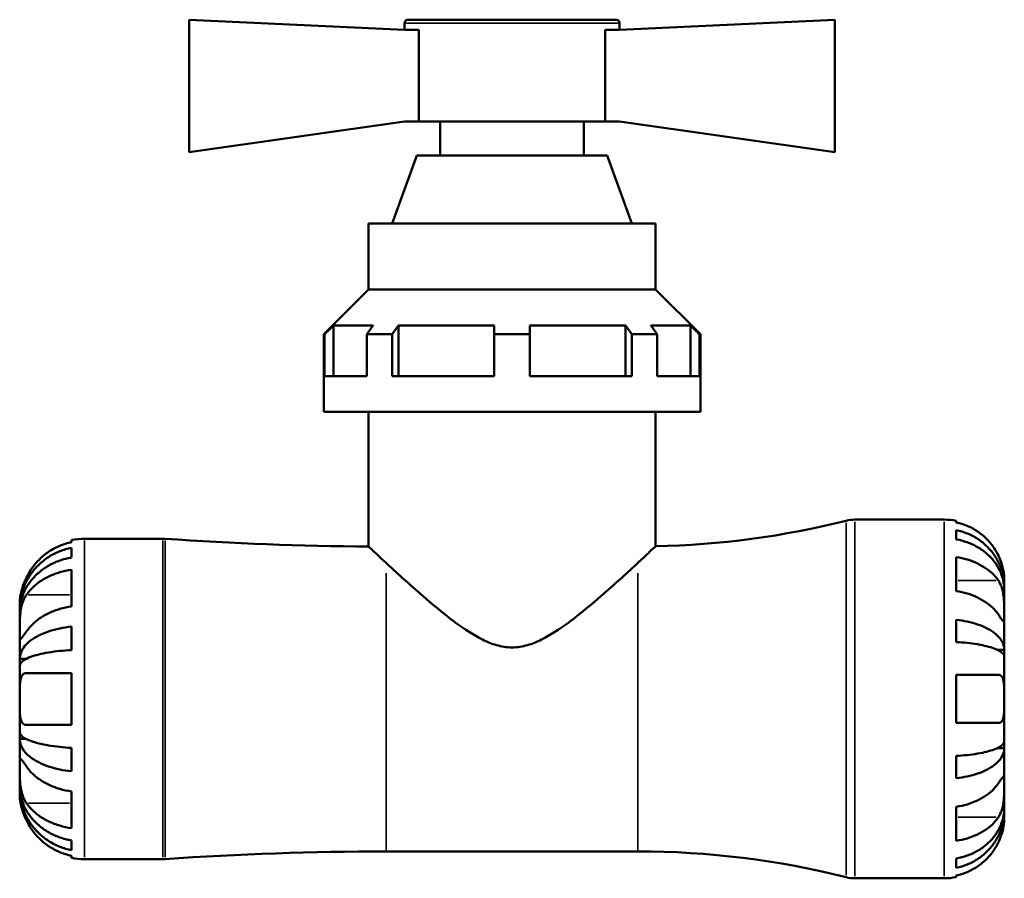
# Model space of a CAD drawing. Header units: millimetres. Extents: x 0 to 907, y 0 to 785.
# Tile 3 of 11: x 317 to 446, y 215 to 327. Entities that reach past the tile are written whole.
import ezdxf

# ---------------------------------------------------------------- set-up
doc = ezdxf.new("R2010")
doc.units = ezdxf.units.MM
doc.layers.add('Visible (ISO)', color=7, linetype='Continuous', lineweight=50)
doc.layers.add('Visible Narrow (ISO)', color=7, linetype='Continuous', lineweight=35)

msp = doc.modelspace()

# ---------------------------------------------------------------- linework, layer by layer
at = {"layer": 'Visible (ISO)'}
for p, q in [((339.4, 327.377), (367.6, 326.042)), ((339.4, 310.022), (339.4, 327.377)), ((367.6, 326.907), (367.6, 326.042)), ((368.07, 327.377), (395.33, 327.377)), ((424, 327.377), (395.8, 326.042)), ((395.8, 326.907), (395.8, 326.042)), ((424, 310.022), (424, 327.377)), ((369.489, 326.042), (367.6, 326.042)), ((369.489, 326.042), (369.489, 314.027)), ((393.911, 314.027), (393.911, 326.042)), ((395.8, 326.042), (393.911, 326.042)), ((367.6, 314.027), (339.4, 310.022)), ((369.489, 314.027), (367.6, 314.027)), ((369.489, 314.027), (393.911, 314.027)), ((372.3, 314.027), (372.3, 309.577)), ((391.1, 314.027), (391.1, 309.577)), ((395.8, 314.027), (393.911, 314.027)), ((395.8, 314.027), (424, 310.022)), ((369.219, 309.577), (365.98, 300.677)), ((369.219, 309.577), (394.18, 309.577)), ((394.18, 309.577), (397.419, 300.677)), ((362.9, 300.677), (400.5, 300.677)), ((362.9, 300.677), (362.9, 292.027)), ((400.5, 300.677), (400.5, 292.027)), ((362.9, 292.027), (357.025, 286.152)), ((362.9, 292.027), (400.5, 292.027)), ((400.5, 292.027), (406.375, 286.152)), ((358.318, 287.327), (363.504, 287.327)), ((358.318, 287.327), (358.318, 280.677)), ((366.828, 287.327), (379.35, 287.327)), ((366.828, 287.327), (366.828, 280.677)), ((384.05, 287.327), (396.572, 287.327)), ((396.572, 280.677), (396.572, 287.327)), ((399.895, 287.327), (405.082, 287.327)), ((405.082, 280.677), (405.082, 287.327)), ((357.137, 286.152), (357.025, 286.152)), ((357.025, 275.977), (357.025, 286.152)), ((357.137, 280.677), (357.137, 286.152)), ((362.669, 280.677), (362.669, 286.152)), ((365.993, 286.152), (362.669, 286.152)), ((365.993, 280.677), (365.993, 286.152)), ((379.35, 280.677), (379.35, 286.152)), ((384.05, 286.152), (379.35, 286.152)), ((384.05, 280.677), (384.05, 286.152)), ((397.407, 280.677), (397.407, 286.152)), ((400.73, 286.152), (397.407, 286.152)), ((400.73, 280.677), (400.73, 286.152)), ((406.263, 280.677), (406.263, 286.152)), ((406.375, 286.152), (406.263, 286.152)), ((406.375, 275.977), (406.375, 286.152)), ((362.669, 280.677), (357.137, 280.677)), ((379.35, 280.677), (365.993, 280.677)), ((397.407, 280.677), (384.05, 280.677)), ((406.263, 280.677), (400.73, 280.677)), ((406.375, 275.977), (357.025, 275.977)), ((362.9, 275.977), (362.9, 258.359)), ((400.5, 275.977), (400.5, 258.376)), ((426.629, 261.877), (438.325, 261.877)), ((439.9, 261.718), (439.9, 261.505)), ((325.7, 259.377), (335.935, 259.377)), ((439.9, 260.496), (439.9, 259.288)), ((324, 258.926), (324, 259.206)), ((324, 256.923), (324, 258.195)), ((439.9, 256.958), (439.9, 252.504)), ((324, 250.504), (324, 255.312)), ((446.2, 252.997), (446.187, 252.997)), ((446.2, 252.997), (446.2, 254.002)), ((446.2, 252.614), (446.2, 252.997)), ((446.2, 249.426), (446.2, 252.614)), ((317.2, 250.108), (317.2, 250.877)), ((317.2, 250.108), (317.211, 250.108)), ((317.2, 249.725), (317.2, 250.108)), ((317.2, 247.216), (317.2, 249.725)), ((446.2, 244.816), (446.2, 249.426)), ((324, 244.787), (324, 247.859)), ((439.9, 248.747), (439.9, 245.831)), ((317.2, 243.619), (317.2, 247.216)), ((446.2, 244.816), (445.291, 244.816)), ((446.2, 243.892), (446.2, 244.816)), ((446.2, 238.377), (446.2, 243.892)), ((317.2, 243.619), (318.036, 243.619)), ((317.2, 242.695), (317.2, 243.619)), ((317.2, 238.377), (317.2, 242.695)), ((324, 234.977), (324, 241.777)), ((439.9, 241.527), (439.9, 235.227)), ((317.2, 234.06), (317.2, 238.377)), ((446.2, 232.863), (446.2, 238.377)), ((317.2, 233.136), (317.2, 234.06)), ((317.2, 229.539), (317.2, 233.136)), ((317.2, 233.136), (318.036, 233.136)), ((446.2, 231.939), (446.2, 232.863)), ((324, 228.896), (324, 231.968)), ((439.9, 230.924), (439.9, 228.008)), ((446.2, 231.939), (445.291, 231.939)), ((446.2, 227.329), (446.2, 231.939)), ((317.2, 227.03), (317.2, 229.539)), ((446.2, 224.141), (446.2, 227.329)), ((317.2, 226.647), (317.2, 227.03)), ((317.2, 225.877), (317.2, 226.647)), ((317.2, 226.647), (317.211, 226.647)), ((324, 221.443), (324, 226.251)), ((439.9, 224.251), (439.9, 219.797)), ((446.2, 223.758), (446.187, 223.758)), ((446.2, 223.758), (446.2, 224.141)), ((446.2, 222.752), (446.2, 223.758)), ((324, 218.56), (324, 219.832)), ((365.2, 218.402), (398.2, 218.402)), ((324, 217.549), (324, 217.829)), ((325.7, 217.377), (335.935, 217.377)), ((439.9, 217.467), (439.9, 216.259)), ((426.629, 214.877), (438.325, 214.877)), ((439.9, 215.25), (439.9, 215.037))]:
    msp.add_line(p, q, dxfattribs=at)
for centre, radius, start, end in [((368.07, 326.907), 0.47, 90, 180), ((395.33, 326.907), 0.47, 0, 90), ((426.629, 257.177), 4.7, 90, 104.13648), ((438.325, 254.002), 7.875, 78.46304, 90), ((398.2, 370.053), 111.701, 271.17984, 284.13648), ((325.7, 250.877), 8.5, 90, 101.53696), ((335.935, 254.677), 4.7, 85.98811, 90), ((365.2, 671.943), 413.591, 265.98811, 269.68137), ((365.2, -195.188), 413.591, 90, 94.01189), ((398.2, 106.702), 111.701, 75.86352, 90), ((325.7, 225.877), 8.5, 258.46304, 270), ((335.935, 222.077), 4.7, 270, 274.01189), ((426.629, 219.577), 4.7, 255.86352, 270), ((438.325, 222.752), 7.875, 270, 281.53696)]:
    msp.add_arc(centre, radius, start, end, dxfattribs=at)
for points, weights in [([(357.137, 286.152), (357.742, 286.754), (358.318, 287.327)], [1.20259019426, 1.22998749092, 1.25725338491]), ([(363.504, 287.327), (363.097, 286.754), (362.669, 286.152)], [1.25725338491, 1.22998749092, 1.20259019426]), ([(365.993, 286.152), (366.42, 286.754), (366.828, 287.327)], [1.20259019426, 1.22998749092, 1.25725338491]), ([(379.35, 287.327), (379.35, 286.754), (379.35, 286.152)], [1.25725338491, 1.22998749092, 1.20259019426]), ([(384.05, 286.152), (384.05, 286.754), (384.05, 287.327)], [1.20259019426, 1.22998749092, 1.25725338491]), ([(396.572, 287.327), (396.979, 286.754), (397.407, 286.152)], [1.25725338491, 1.22998749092, 1.20259019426]), ([(400.73, 286.152), (400.302, 286.754), (399.895, 287.327)], [1.20259019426, 1.22998749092, 1.25725338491]), ([(405.082, 287.327), (405.658, 286.754), (406.263, 286.152)], [1.25725338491, 1.22998749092, 1.20259019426])]:
    msp.add_rational_spline(points, weights, degree=2, dxfattribs=at)
for points, knots in [([(445.422, 257.152), (445.264, 257.486), (445.075, 257.822), (444.567, 258.589), (444.224, 259.003), (443.535, 259.696), (443.127, 260.038), (442.247, 260.63), (441.775, 260.879), (440.892, 261.246), (440.402, 261.401), (439.9, 261.505)], [3.89239525, 3.89239525, 3.89239525, 3.89239525, 3.99831111, 3.99831111, 4.14541932, 4.14541932, 4.29131607, 4.29131607, 4.43721281, 4.43721281, 4.57824783, 4.57824783, 4.57824783, 4.57824783]), ([(439.9, 260.496), (440.405, 260.396), (440.898, 260.246), (441.784, 259.89), (442.256, 259.65), (443.137, 259.079), (443.546, 258.748), (444.233, 258.082), (444.575, 257.684), (445.164, 256.828), (445.412, 256.37), (445.785, 255.496), (445.944, 255.001), (446.152, 253.988), (446.2, 253.471), (446.2, 252.997)], [0.1494024, 0.1494024, 0.1494024, 0.1494024, 0.2912498, 0.2912498, 0.4370651, 0.4370651, 0.5828803, 0.5828803, 0.7290354, 0.7290354, 0.8751905, 0.8751905, 1.0219149, 1.0219149, 1.1686392, 1.1686392, 1.1686392, 1.1686392]), ([(317.2, 250.108), (317.2, 250.619), (317.252, 251.176), (317.475, 252.268), (317.647, 252.802), (318.05, 253.744), (318.317, 254.239), (318.953, 255.161), (319.321, 255.59), (320.064, 256.309), (320.505, 256.666), (321.456, 257.282), (321.965, 257.541), (322.921, 257.925), (323.454, 258.087), (324, 258.195)], [3.794596, 3.794596, 3.794596, 3.794596, 3.9527723, 3.9527723, 4.1109487, 4.1109487, 4.2685883, 4.2685883, 4.4262279, 4.4262279, 4.5835937, 4.5835937, 4.7409595, 4.7409595, 4.8941518, 4.8941518, 4.8941518, 4.8941518]), ([(324, 258.926), (323.454, 258.814), (322.922, 258.644), (321.964, 258.242), (321.453, 257.97), (320.501, 257.324), (320.059, 256.949), (319.319, 256.196), (318.951, 255.747), (318.425, 254.945), (318.237, 254.61), (318.076, 254.277)], [0.16130509, 0.16130509, 0.16130509, 0.16130509, 0.31455985, 0.31455985, 0.47291862, 0.47291862, 0.63127738, 0.63127738, 0.78992391, 0.78992391, 0.89528072, 0.89528072, 0.89528072, 0.89528072]), ([(362.9, 258.359), (362.9, 258.359), (362.9, 258.359), (362.9, 258.359), (362.9, 258.359), (362.901, 258.358), (362.902, 258.357), (362.907, 258.352), (362.914, 258.345), (362.938, 258.322), (362.959, 258.303), (363.058, 258.209), (363.178, 258.095), (363.737, 257.568), (364.378, 256.965), (365.2, 256.205)], [0.97469089, 0.97469089, 0.97469089, 0.97469089, 0.97553562, 0.97553562, 0.99030043, 0.99030043, 1.01204354, 1.01204354, 1.07046877, 1.07046877, 1.15434883, 1.15434883, 1.38668613, 1.38668613, 1.94881312, 1.94881312, 1.94881312, 1.94881312]), ([(398.2, 256.205), (398.318, 256.314), (398.432, 256.42), (398.996, 256.946), (399.384, 257.312), (400.144, 258.033), (400.416, 258.296), (400.49, 258.366), (400.494, 258.371), (400.498, 258.374), (400.499, 258.375), (400.5, 258.376), (400.5, 258.376), (400.5, 258.376)], [0, 0, 0, 0, 0.08082697, 0.08082697, 0.41218533, 0.41218533, 0.89646778, 0.89646778, 0.94162452, 0.94162452, 0.9617396, 0.9617396, 0.97517676, 0.97517676, 0.97517676, 0.97517676]), ([(446.2, 252.614), (446.2, 253.036), (446.152, 253.496), (445.944, 254.398), (445.785, 254.839), (445.412, 255.616), (445.164, 256.024), (444.575, 256.786), (444.233, 257.139), (443.546, 257.733), (443.137, 258.027), (442.256, 258.535), (441.784, 258.749), (440.898, 259.065), (440.405, 259.199), (439.9, 259.288)], [3.5133937, 3.5133937, 3.5133937, 3.5133937, 3.6601181, 3.6601181, 3.8068425, 3.8068425, 3.9529976, 3.9529976, 4.0991526, 4.0991526, 4.2449679, 4.2449679, 4.3907831, 4.3907831, 4.5326306, 4.5326306, 4.5326306, 4.5326306]), ([(324, 256.923), (323.453, 256.826), (322.92, 256.681), (321.963, 256.339), (321.453, 256.109), (320.502, 255.56), (320.06, 255.242), (319.318, 254.601), (318.95, 254.22), (318.315, 253.399), (318.048, 252.959), (317.646, 252.122), (317.475, 251.646), (317.251, 250.675), (317.2, 250.179), (317.2, 249.725)], [0.1612629, 0.1612629, 0.1612629, 0.1612629, 0.3146856, 0.3146856, 0.4721692, 0.4721692, 0.6296528, 0.6296528, 0.787175, 0.787175, 0.9446973, 0.9446973, 1.1027557, 1.1027557, 1.2608142, 1.2608142, 1.2608142, 1.2608142]), ([(439.9, 256.958), (440.402, 256.885), (440.892, 256.775), (441.775, 256.516), (442.247, 256.34), (443.127, 255.921), (443.535, 255.679), (444.224, 255.189), (444.567, 254.896), (445.075, 254.355), (445.264, 254.116), (445.422, 253.881)], [0.14941001, 0.14941001, 0.14941001, 0.14941001, 0.29044502, 0.29044502, 0.43634177, 0.43634177, 0.58223851, 0.58223851, 0.72934673, 0.72934673, 0.83526259, 0.83526259, 0.83526259, 0.83526259]), ([(446.2, 254.002), (446.2, 254.002), (446.2, 254.032), (446.198, 254.156), (446.195, 254.256), (446.173, 254.582), (446.146, 254.842), (446.048, 255.361), (445.995, 255.589), (445.881, 255.985), (445.83, 256.144), (445.72, 256.454), (445.662, 256.605), (445.544, 256.888), (445.484, 257.021), (445.422, 257.152)], [0, 0, 0, 0, 0.07514839, 0.07514839, 0.15775683, 0.15775683, 0.27887104, 0.27887104, 0.36056434, 0.36056434, 0.41315921, 0.41315921, 0.46174689, 0.46174689, 0.50485698, 0.50485698, 0.50485698, 0.50485698]), ([(365.2, 256.205), (365.517, 255.911), (365.86, 255.595), (366.898, 254.644), (367.641, 253.968), (369.264, 252.522), (370.21, 251.692), (372.225, 249.998), (373.291, 249.134), (375.502, 247.511), (376.634, 246.753), (378.423, 245.863), (379.034, 245.609), (380.314, 245.241), (380.983, 245.127), (382.417, 245.127), (383.085, 245.241), (384.365, 245.609), (384.977, 245.863), (386.766, 246.753), (387.898, 247.511), (390.108, 249.134), (391.175, 249.998), (393.189, 251.692), (394.136, 252.522), (395.758, 253.968), (396.502, 254.644), (397.539, 255.595), (397.883, 255.911), (398.2, 256.205)], [4.1990118, 4.1990118, 4.1990118, 4.1990118, 4.4056809, 4.4056809, 4.7892714, 4.7892714, 5.2194083, 5.2194083, 5.6495453, 5.6495453, 6.0796822, 6.0796822, 6.2947507, 6.2947507, 6.5098191, 6.5098191, 6.7248876, 6.7248876, 6.9399561, 6.9399561, 7.370093, 7.370093, 7.80023, 7.80023, 8.2303669, 8.2303669, 8.6139574, 8.6139574, 8.8206265, 8.8206265, 8.8206265, 8.8206265]), ([(318.076, 254.277), (318.056, 254.236), (318.037, 254.195), (317.926, 253.958), (317.842, 253.761), (317.701, 253.402), (317.642, 253.24), (317.529, 252.899), (317.476, 252.72), (317.359, 252.274), (317.308, 252.02), (317.231, 251.519), (317.214, 251.295), (317.198, 250.966), (317.2, 250.877), (317.2, 250.877)], [-0.55205774, -0.55205774, -0.55205774, -0.55205774, -0.53810778, -0.53810778, -0.47266039, -0.47266039, -0.41872663, -0.41872663, -0.35701986, -0.35701986, -0.25800249, -0.25800249, -0.13471917, -0.13471917, 0, 0, 0, 0]), ([(318.076, 252.025), (318.241, 252.265), (318.434, 252.508), (318.97, 253.082), (319.342, 253.4), (320.086, 253.93), (320.526, 254.192), (321.475, 254.645), (321.984, 254.835), (322.934, 255.115), (323.461, 255.233), (324, 255.312)], [4.33469748, 4.33469748, 4.33469748, 4.33469748, 4.44278103, 4.44278103, 4.60231653, 4.60231653, 4.75975931, 4.75975931, 4.91720209, 4.91720209, 5.06869693, 5.06869693, 5.06869693, 5.06869693]), ([(445.422, 253.881), (445.48, 253.795), (445.535, 253.703), (445.671, 253.447), (445.747, 253.276), (445.882, 252.902), (445.94, 252.702), (446.055, 252.203), (446.101, 251.902), (446.173, 251.206), (446.188, 250.818), (446.201, 250.07), (446.2, 249.72), (446.2, 249.426)], [-0.50766593, -0.50766593, -0.50766593, -0.50766593, -0.46718991, -0.46718991, -0.40200215, -0.40200215, -0.33506637, -0.33506637, -0.24300458, -0.24300458, -0.12488859, -0.12488859, 0, 0, 0, 0]), ([(317.2, 247.216), (317.2, 247.373), (317.2, 247.545), (317.201, 247.927), (317.202, 248.138), (317.214, 248.694), (317.229, 249.049), (317.295, 249.738), (317.343, 250.065), (317.46, 250.604), (317.519, 250.818), (317.657, 251.223), (317.734, 251.411), (317.9, 251.745), (317.985, 251.891), (318.076, 252.025)], [0, 0, 0, 0, 0.06657653, 0.06657653, 0.13787259, 0.13787259, 0.24659157, 0.24659157, 0.34617772, 0.34617772, 0.41637778, 0.41637778, 0.48575248, 0.48575248, 0.5488697, 0.5488697, 0.5488697, 0.5488697]), ([(445.422, 249.426), (445.264, 249.662), (445.075, 249.9), (444.567, 250.442), (444.224, 250.735), (443.535, 251.224), (443.127, 251.467), (442.247, 251.885), (441.775, 252.061), (440.892, 252.321), (440.402, 252.43), (439.9, 252.504)], [3.89239525, 3.89239525, 3.89239525, 3.89239525, 3.99831111, 3.99831111, 4.14541932, 4.14541932, 4.29131607, 4.29131607, 4.43721281, 4.43721281, 4.57824783, 4.57824783, 4.57824783, 4.57824783]), ([(324, 250.504), (323.461, 250.425), (322.934, 250.307), (321.984, 250.026), (321.475, 249.836), (320.526, 249.384), (320.086, 249.122), (319.342, 248.592), (318.97, 248.274), (318.434, 247.7), (318.241, 247.457), (318.076, 247.216)], [0.16127031, 0.16127031, 0.16127031, 0.16127031, 0.31276515, 0.31276515, 0.47020793, 0.47020793, 0.62765071, 0.62765071, 0.78718621, 0.78718621, 0.89526976, 0.89526976, 0.89526976, 0.89526976]), ([(446.2, 249.426), (446.2, 249.27), (446.2, 249.131), (446.199, 248.883), (446.197, 248.778), (446.185, 248.579), (446.17, 248.515), (446.105, 248.495), (446.057, 248.534), (445.94, 248.675), (445.882, 248.754), (445.747, 248.945), (445.671, 249.056), (445.535, 249.258), (445.48, 249.34), (445.422, 249.426)], [0, 0, 0, 0, 0.06608139, 0.06608139, 0.13667451, 0.13667451, 0.23873403, 0.23873403, 0.33457773, 0.33457773, 0.40157847, 0.40157847, 0.46685307, 0.46685307, 0.50745344, 0.50745344, 0.50745344, 0.50745344]), ([(317.2, 243.619), (317.2, 243.887), (317.252, 244.179), (317.475, 244.751), (317.647, 245.032), (318.05, 245.525), (318.317, 245.784), (318.953, 246.268), (319.321, 246.493), (320.064, 246.87), (320.505, 247.057), (321.456, 247.38), (321.965, 247.516), (322.921, 247.717), (323.454, 247.802), (324, 247.859)], [3.794596, 3.794596, 3.794596, 3.794596, 3.9527723, 3.9527723, 4.1109487, 4.1109487, 4.2685883, 4.2685883, 4.4262279, 4.4262279, 4.5835937, 4.5835937, 4.7409595, 4.7409595, 4.8941518, 4.8941518, 4.8941518, 4.8941518]), ([(439.9, 248.747), (440.405, 248.695), (440.898, 248.616), (441.784, 248.429), (442.256, 248.304), (443.137, 248.004), (443.546, 247.831), (444.233, 247.481), (444.575, 247.273), (445.164, 246.824), (445.412, 246.584), (445.785, 246.126), (445.944, 245.866), (446.152, 245.335), (446.2, 245.064), (446.2, 244.816)], [0.1494024, 0.1494024, 0.1494024, 0.1494024, 0.2912498, 0.2912498, 0.4370651, 0.4370651, 0.5828803, 0.5828803, 0.7290354, 0.7290354, 0.8751905, 0.8751905, 1.0219149, 1.0219149, 1.1686392, 1.1686392, 1.1686392, 1.1686392]), ([(318.076, 247.216), (318, 247.105), (317.928, 246.999), (317.769, 246.771), (317.687, 246.655), (317.544, 246.463), (317.484, 246.386), (317.365, 246.254), (317.315, 246.217), (317.232, 246.227), (317.214, 246.313), (317.198, 246.648), (317.2, 246.899), (317.2, 247.216)], [-0.54850263, -0.54850263, -0.54850263, -0.54850263, -0.49594463, -0.49594463, -0.42527813, -0.42527813, -0.35663953, -0.35663953, -0.26373815, -0.26373815, -0.1346227, -0.1346227, 0, 0, 0, 0]), ([(446.2, 243.892), (446.2, 244.014), (446.152, 244.148), (445.944, 244.41), (445.785, 244.538), (445.412, 244.764), (445.164, 244.883), (444.575, 245.104), (444.233, 245.207), (443.546, 245.379), (443.137, 245.465), (442.256, 245.612), (441.784, 245.675), (440.898, 245.766), (440.405, 245.805), (439.9, 245.831)], [3.5133937, 3.5133937, 3.5133937, 3.5133937, 3.6601181, 3.6601181, 3.8068425, 3.8068425, 3.9529976, 3.9529976, 4.0991526, 4.0991526, 4.2449679, 4.2449679, 4.3907831, 4.3907831, 4.5326305, 4.5326305, 4.5326305, 4.5326305]), ([(324, 244.787), (323.454, 244.759), (322.921, 244.717), (321.965, 244.617), (321.456, 244.551), (320.505, 244.391), (320.064, 244.299), (319.321, 244.113), (318.953, 244.002), (318.317, 243.763), (318.05, 243.636), (317.647, 243.392), (317.475, 243.254), (317.252, 242.971), (317.2, 242.827), (317.2, 242.695)], [0.1612584, 0.1612584, 0.1612584, 0.1612584, 0.3144506, 0.3144506, 0.4718164, 0.4718164, 0.6291822, 0.6291822, 0.7868218, 0.7868218, 0.9444614, 0.9444614, 1.1026378, 1.1026378, 1.2608142, 1.2608142, 1.2608142, 1.2608142]), ([(317.2, 238.377), (317.2, 238.78), (317.198, 239.178), (317.209, 239.9), (317.22, 240.221), (317.278, 240.78), (317.323, 241.015), (317.439, 241.338), (317.497, 241.447), (317.634, 241.617), (317.711, 241.678), (317.882, 241.758), (317.976, 241.777), (318.076, 241.777)], [-2.34810558, -2.34810558, -2.34810558, -2.34810558, -2.22747167, -2.22747167, -2.11700971, -2.11700971, -2.01134011, -2.01134011, -1.93855652, -1.93855652, -1.86814789, -1.86814789, -1.79847245, -1.79847245, -1.79847245, -1.79847245]), ([(318.076, 241.777), (318.241, 241.777), (318.434, 241.777), (318.97, 241.777), (319.342, 241.777), (320.086, 241.777), (320.526, 241.777), (321.475, 241.777), (321.984, 241.777), (322.934, 241.777), (323.461, 241.777), (324, 241.777)], [4.33469748, 4.33469748, 4.33469748, 4.33469748, 4.44278103, 4.44278103, 4.60231653, 4.60231653, 4.75975931, 4.75975931, 4.91720209, 4.91720209, 5.06869693, 5.06869693, 5.06869693, 5.06869693]), ([(439.9, 241.527), (440.402, 241.527), (440.892, 241.527), (441.775, 241.527), (442.247, 241.527), (443.127, 241.527), (443.535, 241.527), (444.224, 241.527), (444.567, 241.527), (445.075, 241.527), (445.264, 241.527), (445.422, 241.527)], [0.14941001, 0.14941001, 0.14941001, 0.14941001, 0.29044502, 0.29044502, 0.43634177, 0.43634177, 0.58223851, 0.58223851, 0.72934673, 0.72934673, 0.83526259, 0.83526259, 0.83526259, 0.83526259]), ([(445.422, 241.527), (445.484, 241.527), (445.543, 241.519), (445.679, 241.478), (445.752, 241.436), (445.883, 241.309), (445.94, 241.225), (446.055, 240.971), (446.101, 240.784), (446.173, 240.282), (446.188, 239.952), (446.201, 239.206), (446.2, 238.794), (446.2, 238.377)], [-0.50816407, -0.50816407, -0.50816407, -0.50816407, -0.46460526, -0.46460526, -0.40154747, -0.40154747, -0.3356183, -0.3356183, -0.24286964, -0.24286964, -0.12490659, -0.12490659, 0, 0, 0, 0]), ([(318.076, 234.977), (318.005, 234.977), (317.937, 234.987), (317.778, 235.037), (317.693, 235.089), (317.546, 235.237), (317.485, 235.331), (317.365, 235.598), (317.315, 235.786), (317.233, 236.312), (317.214, 236.674), (317.198, 237.485), (317.2, 237.929), (317.2, 238.377)], [-0.54817473, -0.54817473, -0.54817473, -0.54817473, -0.4990407, -0.4990407, -0.42608901, -0.42608901, -0.35637932, -0.35637932, -0.26386503, -0.26386503, -0.13461601, -0.13461601, 0, 0, 0, 0]), ([(446.2, 238.377), (446.2, 238.158), (446.2, 237.939), (446.199, 237.496), (446.197, 237.272), (446.183, 236.687), (446.164, 236.353), (446.078, 235.876), (446.028, 235.71), (445.91, 235.484), (445.851, 235.408), (445.715, 235.295), (445.638, 235.259), (445.511, 235.232), (445.467, 235.227), (445.422, 235.227)], [-2.17667965, -2.17667965, -2.17667965, -2.17667965, -2.11086653, -2.11086653, -2.04055216, -2.04055216, -1.91738302, -1.91738302, -1.82942275, -1.82942275, -1.76558177, -1.76558177, -1.70117883, -1.70117883, -1.66961913, -1.66961913, -1.66961913, -1.66961913]), ([(324, 234.977), (323.461, 234.977), (322.934, 234.977), (321.984, 234.977), (321.475, 234.977), (320.526, 234.977), (320.086, 234.977), (319.342, 234.977), (318.97, 234.977), (318.434, 234.977), (318.241, 234.977), (318.076, 234.977)], [0.16127031, 0.16127031, 0.16127031, 0.16127031, 0.31276515, 0.31276515, 0.47020793, 0.47020793, 0.62765071, 0.62765071, 0.78718621, 0.78718621, 0.89526976, 0.89526976, 0.89526976, 0.89526976]), ([(445.422, 235.227), (445.264, 235.227), (445.075, 235.227), (444.567, 235.227), (444.224, 235.227), (443.535, 235.227), (443.127, 235.227), (442.247, 235.227), (441.775, 235.227), (440.892, 235.227), (440.402, 235.227), (439.9, 235.227)], [3.89239507, 3.89239507, 3.89239507, 3.89239507, 3.99831093, 3.99831093, 4.14541915, 4.14541915, 4.2913159, 4.2913159, 4.43721264, 4.43721264, 4.57824766, 4.57824766, 4.57824766, 4.57824766]), ([(317.2, 234.06), (317.2, 233.928), (317.252, 233.784), (317.475, 233.501), (317.647, 233.363), (318.05, 233.119), (318.317, 232.991), (318.953, 232.753), (319.321, 232.642), (320.064, 232.456), (320.505, 232.364), (321.456, 232.204), (321.965, 232.137), (322.921, 232.038), (323.454, 231.996), (324, 231.968)], [3.794596, 3.794596, 3.794596, 3.794596, 3.9527723, 3.9527723, 4.1109487, 4.1109487, 4.2685883, 4.2685883, 4.4262279, 4.4262279, 4.5835937, 4.5835937, 4.7409595, 4.7409595, 4.8941518, 4.8941518, 4.8941518, 4.8941518]), ([(324, 228.896), (323.454, 228.953), (322.921, 229.038), (321.965, 229.239), (321.456, 229.375), (320.505, 229.698), (320.064, 229.885), (319.321, 230.262), (318.953, 230.487), (318.317, 230.97), (318.05, 231.23), (317.647, 231.723), (317.475, 232.003), (317.252, 232.576), (317.2, 232.868), (317.2, 233.136)], [0.1612584, 0.1612584, 0.1612584, 0.1612584, 0.3144506, 0.3144506, 0.4718164, 0.4718164, 0.6291822, 0.6291822, 0.7868218, 0.7868218, 0.9444614, 0.9444614, 1.1026378, 1.1026378, 1.2608142, 1.2608142, 1.2608142, 1.2608142]), ([(439.9, 230.924), (440.405, 230.95), (440.898, 230.988), (441.784, 231.08), (442.256, 231.142), (443.137, 231.29), (443.546, 231.376), (444.233, 231.548), (444.575, 231.651), (445.164, 231.872), (445.412, 231.991), (445.785, 232.217), (445.944, 232.345), (446.152, 232.607), (446.2, 232.741), (446.2, 232.863)], [0.1494024, 0.1494024, 0.1494024, 0.1494024, 0.2912498, 0.2912498, 0.4370651, 0.4370651, 0.5828803, 0.5828803, 0.7290354, 0.7290354, 0.8751905, 0.8751905, 1.0219149, 1.0219149, 1.1686392, 1.1686392, 1.1686392, 1.1686392]), ([(446.2, 231.939), (446.2, 231.691), (446.152, 231.42), (445.944, 230.889), (445.785, 230.629), (445.412, 230.171), (445.164, 229.931), (444.575, 229.482), (444.233, 229.274), (443.546, 228.924), (443.137, 228.751), (442.256, 228.451), (441.784, 228.326), (440.898, 228.139), (440.405, 228.06), (439.9, 228.008)], [3.5133937, 3.5133937, 3.5133937, 3.5133937, 3.6601181, 3.6601181, 3.8068425, 3.8068425, 3.9529976, 3.9529976, 4.0991526, 4.0991526, 4.2449679, 4.2449679, 4.3907831, 4.3907831, 4.5326305, 4.5326305, 4.5326305, 4.5326305]), ([(317.2, 229.539), (317.2, 229.696), (317.2, 229.837), (317.201, 230.092), (317.202, 230.203), (317.214, 230.426), (317.229, 230.505), (317.295, 230.548), (317.343, 230.521), (317.46, 230.397), (317.519, 230.324), (317.657, 230.141), (317.734, 230.033), (317.9, 229.796), (317.985, 229.672), (318.076, 229.539)], [0, 0, 0, 0, 0.06657653, 0.06657653, 0.13787259, 0.13787259, 0.24659157, 0.24659157, 0.34617772, 0.34617772, 0.41637778, 0.41637778, 0.48575248, 0.48575248, 0.5488697, 0.5488697, 0.5488697, 0.5488697]), ([(318.076, 224.73), (318, 224.842), (317.928, 224.963), (317.769, 225.267), (317.687, 225.456), (317.544, 225.854), (317.484, 226.062), (317.365, 226.57), (317.315, 226.874), (317.232, 227.609), (317.214, 228.033), (317.198, 228.845), (317.2, 229.221), (317.2, 229.539)], [-0.54850263, -0.54850263, -0.54850263, -0.54850263, -0.49594463, -0.49594463, -0.42527813, -0.42527813, -0.35663953, -0.35663953, -0.26373815, -0.26373815, -0.1346227, -0.1346227, 0, 0, 0, 0]), ([(318.076, 229.539), (318.237, 229.303), (318.425, 229.067), (318.951, 228.499), (319.319, 228.182), (320.059, 227.649), (320.501, 227.385), (321.453, 226.928), (321.964, 226.735), (322.922, 226.451), (323.454, 226.331), (324, 226.251)], [4.3346869, 4.3346869, 4.3346869, 4.3346869, 4.4400437, 4.4400437, 4.59869023, 4.59869023, 4.757049, 4.757049, 4.91540776, 4.91540776, 5.06866252, 5.06866252, 5.06866252, 5.06866252]), ([(439.9, 224.251), (440.402, 224.324), (440.892, 224.434), (441.775, 224.694), (442.247, 224.87), (443.127, 225.288), (443.535, 225.531), (444.224, 226.02), (444.567, 226.313), (445.075, 226.855), (445.264, 227.093), (445.422, 227.329)], [0.14941001, 0.14941001, 0.14941001, 0.14941001, 0.29044502, 0.29044502, 0.43634177, 0.43634177, 0.58223851, 0.58223851, 0.72934673, 0.72934673, 0.83526259, 0.83526259, 0.83526259, 0.83526259]), ([(445.422, 227.329), (445.48, 227.415), (445.535, 227.497), (445.671, 227.699), (445.747, 227.81), (445.882, 228.001), (445.94, 228.08), (446.055, 228.218), (446.101, 228.257), (446.173, 228.244), (446.188, 228.164), (446.201, 227.856), (446.2, 227.623), (446.2, 227.329)], [-0.50766593, -0.50766593, -0.50766593, -0.50766593, -0.46718991, -0.46718991, -0.40200215, -0.40200215, -0.33506637, -0.33506637, -0.24300458, -0.24300458, -0.12488859, -0.12488859, 0, 0, 0, 0]), ([(446.2, 227.329), (446.2, 227.173), (446.2, 227.002), (446.199, 226.619), (446.197, 226.408), (446.185, 225.869), (446.17, 225.534), (446.105, 224.878), (446.057, 224.564), (445.94, 224.053), (445.882, 223.853), (445.747, 223.48), (445.671, 223.308), (445.535, 223.053), (445.48, 222.96), (445.422, 222.874)], [0, 0, 0, 0, 0.06608139, 0.06608139, 0.13667451, 0.13667451, 0.23873403, 0.23873403, 0.33457773, 0.33457773, 0.40157847, 0.40157847, 0.46685307, 0.46685307, 0.50745344, 0.50745344, 0.50745344, 0.50745344]), ([(317.2, 225.877), (317.2, 225.877), (317.198, 225.806), (317.209, 225.54), (317.22, 225.357), (317.278, 224.909), (317.323, 224.65), (317.439, 224.166), (317.497, 223.958), (317.634, 223.535), (317.711, 223.322), (317.882, 222.897), (317.976, 222.686), (318.076, 222.477)], [-2.34810558, -2.34810558, -2.34810558, -2.34810558, -2.22747167, -2.22747167, -2.11700971, -2.11700971, -2.01134011, -2.01134011, -1.93855652, -1.93855652, -1.86814789, -1.86814789, -1.79847245, -1.79847245, -1.79847245, -1.79847245]), ([(317.2, 227.03), (317.2, 226.576), (317.251, 226.08), (317.475, 225.109), (317.646, 224.633), (318.048, 223.796), (318.315, 223.356), (318.95, 222.535), (319.318, 222.154), (320.06, 221.513), (320.502, 221.195), (321.453, 220.646), (321.963, 220.416), (322.92, 220.074), (323.453, 219.929), (324, 219.832)], [3.794596, 3.794596, 3.794596, 3.794596, 3.9526544, 3.9526544, 4.1107129, 4.1107129, 4.2682351, 4.2682351, 4.4257574, 4.4257574, 4.583241, 4.583241, 4.7407246, 4.7407246, 4.8941472, 4.8941472, 4.8941472, 4.8941472]), ([(324, 218.56), (323.454, 218.668), (322.921, 218.83), (321.965, 219.214), (321.456, 219.473), (320.505, 220.089), (320.064, 220.446), (319.321, 221.165), (318.953, 221.594), (318.317, 222.516), (318.05, 223.011), (317.647, 223.953), (317.475, 224.487), (317.252, 225.579), (317.2, 226.136), (317.2, 226.647)], [0.1612584, 0.1612584, 0.1612584, 0.1612584, 0.3144506, 0.3144506, 0.4718164, 0.4718164, 0.6291822, 0.6291822, 0.7868218, 0.7868218, 0.9444614, 0.9444614, 1.1026378, 1.1026378, 1.2608142, 1.2608142, 1.2608142, 1.2608142]), ([(324, 221.443), (323.461, 221.522), (322.934, 221.64), (321.984, 221.92), (321.475, 222.11), (320.526, 222.563), (320.086, 222.825), (319.342, 223.355), (318.97, 223.673), (318.434, 224.247), (318.241, 224.489), (318.076, 224.73)], [0.16127031, 0.16127031, 0.16127031, 0.16127031, 0.31276515, 0.31276515, 0.47020793, 0.47020793, 0.62765071, 0.62765071, 0.78718621, 0.78718621, 0.89526976, 0.89526976, 0.89526976, 0.89526976]), ([(439.9, 217.467), (440.405, 217.556), (440.898, 217.69), (441.784, 218.006), (442.256, 218.22), (443.137, 218.728), (443.546, 219.022), (444.233, 219.616), (444.575, 219.969), (445.164, 220.731), (445.412, 221.139), (445.785, 221.916), (445.944, 222.357), (446.152, 223.259), (446.2, 223.719), (446.2, 224.141)], [0.1494024, 0.1494024, 0.1494024, 0.1494024, 0.2912498, 0.2912498, 0.4370651, 0.4370651, 0.5828803, 0.5828803, 0.7290354, 0.7290354, 0.8751905, 0.8751905, 1.0219149, 1.0219149, 1.1686392, 1.1686392, 1.1686392, 1.1686392]), ([(446.2, 223.758), (446.2, 223.284), (446.152, 222.767), (445.944, 221.754), (445.785, 221.259), (445.412, 220.385), (445.164, 219.927), (444.575, 219.071), (444.233, 218.673), (443.546, 218.007), (443.137, 217.676), (442.256, 217.105), (441.784, 216.865), (440.898, 216.509), (440.405, 216.359), (439.9, 216.259)], [3.5133937, 3.5133937, 3.5133937, 3.5133937, 3.6601181, 3.6601181, 3.8068425, 3.8068425, 3.9529976, 3.9529976, 4.0991526, 4.0991526, 4.2449679, 4.2449679, 4.3907831, 4.3907831, 4.5326305, 4.5326305, 4.5326305, 4.5326305]), ([(318.076, 222.477), (318.237, 222.145), (318.425, 221.81), (318.951, 221.008), (319.319, 220.559), (320.059, 219.806), (320.501, 219.431), (321.453, 218.785), (321.964, 218.513), (322.922, 218.111), (323.454, 217.941), (324, 217.829)], [4.3346869, 4.3346869, 4.3346869, 4.3346869, 4.4400437, 4.4400437, 4.59869023, 4.59869023, 4.757049, 4.757049, 4.91540776, 4.91540776, 5.06866252, 5.06866252, 5.06866252, 5.06866252]), ([(445.422, 222.874), (445.264, 222.639), (445.075, 222.4), (444.567, 221.858), (444.224, 221.566), (443.535, 221.076), (443.127, 220.833), (442.247, 220.415), (441.775, 220.239), (440.892, 219.979), (440.402, 219.87), (439.9, 219.797)], [3.89239507, 3.89239507, 3.89239507, 3.89239507, 3.99831093, 3.99831093, 4.14541915, 4.14541915, 4.2913159, 4.2913159, 4.43721264, 4.43721264, 4.57824766, 4.57824766, 4.57824766, 4.57824766]), ([(445.422, 219.602), (445.484, 219.733), (445.543, 219.866), (445.679, 220.191), (445.752, 220.384), (445.883, 220.773), (445.94, 220.967), (446.055, 221.416), (446.101, 221.658), (446.173, 222.142), (446.188, 222.359), (446.201, 222.67), (446.2, 222.752), (446.2, 222.752)], [-0.50816407, -0.50816407, -0.50816407, -0.50816407, -0.46460526, -0.46460526, -0.40154747, -0.40154747, -0.3356183, -0.3356183, -0.24286964, -0.24286964, -0.12490659, -0.12490659, 0, 0, 0, 0]), ([(439.9, 215.25), (440.402, 215.354), (440.892, 215.509), (441.775, 215.876), (442.247, 216.125), (443.127, 216.717), (443.535, 217.059), (444.224, 217.752), (444.567, 218.166), (445.075, 218.933), (445.264, 219.269), (445.422, 219.602)], [0.14941001, 0.14941001, 0.14941001, 0.14941001, 0.29044502, 0.29044502, 0.43634177, 0.43634177, 0.58223851, 0.58223851, 0.72934673, 0.72934673, 0.83526259, 0.83526259, 0.83526259, 0.83526259])]:
    msp.add_open_spline(points, degree=3, knots=knots, dxfattribs=at)
at = {"layer": 'Visible Narrow (ISO)'}
for p, q in [((395.626, 326.907), (367.773, 326.907)), ((425.481, 215.307), (425.481, 261.448)), ((426.629, 261.588), (426.629, 215.167)), ((438.325, 215.167), (438.325, 261.588)), ((325.7, 217.636), (325.7, 259.119)), ((335.935, 217.636), (335.935, 259.119)), ((336.263, 259.108), (336.263, 217.647)), ((365.2, 218.581), (365.2, 254.845)), ((398.2, 218.581), (398.2, 254.845)), ((445.146, 253.881), (440.176, 253.881)), ((318.372, 252.025), (323.704, 252.025)), ((318.372, 224.73), (323.704, 224.73)), ((445.146, 222.874), (440.176, 222.874))]:
    msp.add_line(p, q, dxfattribs=at)

doc.saveas('drawing.dxf')
